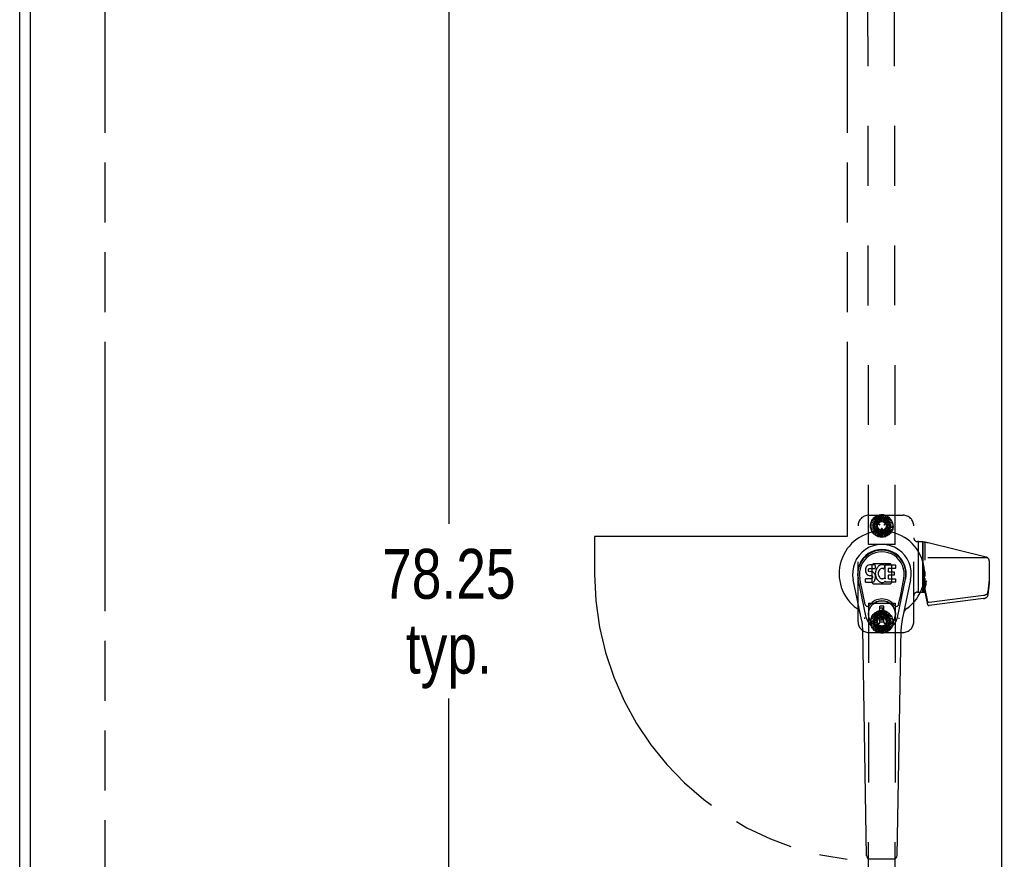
# Model space of a CAD drawing. Header units: inches. Extents: x 0 to 255, y -1 to 165.
# Tile 38 of 76: x 59 to 82, y 78 to 98. Entities that reach past the tile are written whole.
import ezdxf

# ---------------------------------------------------------------- set-up
doc = ezdxf.new("R2010")
doc.units = ezdxf.units.IN
doc.header["$LTSCALE"] = 14.034771
doc.header["$MEASUREMENT"] = 0
doc.linetypes.add('HIDDEN', pattern=[0.2, 0.1, -0.1])
doc.linetypes.add('PHANTOM', pattern=[0.8, 0.45, -0.05, 0.1, -0.05, 0.1, -0.05])
doc.layers.get('0').update_dxf_attribs({"linetype": 'CONTINUOUS'})
for name, color, linetype in [('02___PRT_ALL_AXES', 7, 'CONTINUOUS'), ('AVAILABLE_DOOR_SPACE', 7, 'CONTINUOUS'), ('DEFAULT_2', 8, 'HIDDEN'), ('DIMENSIONS', 7, 'CONTINUOUS')]:
    doc.layers.add(name, color=color, linetype=linetype)
doc.styles.get("Standard").update_dxf_attribs({"font": 'txt', "width": 0.8})
doc.dimstyles.new('DIMSTYLE_3', dxfattribs={"dimtxt": 1.170815, "dimasz": 1.501045, "dimexe": 0.09, "dimexo": 0.07, "dimgap": 0.039, "dimtad": 0, "dimtih": 1, "dimtoh": 1, "dimzin": 4, "dimdsep": 46, "dimtxsty": 'Standard', "dimblk": '_FILLED', "dimblk1": '_FILLED', "dimblk2": '_FILLED', "dimcen": 0.09, "dimadec": 0, "dimazin": 0, "dimtfac": 1, "dimtofl": 0, "dimtmove": 0, "dimatfit": 3, "dimldrblk": '_FILLED', "dimfxl": 0, "dimtolj": 1, "dimtzin": 4, "dimarcsym": 0})

# ---------------------------------------------------------------- blocks, each defined once
blk = doc.blocks.new('_FILLED')
at = {"color": 0, "linetype": 'ByBlock'}
blk.add_solid([(0, 0), (-1, 0.2), (-1, -0.2)], dxfattribs=at)
blk = doc.blocks.new('*D13')
at = {"layer": 'DIMENSIONS', "color": 2, "linetype": 'Continuous'}
for p, q in [((83.858, 109.31), (80.856, 109.31)), ((87.483, 109.31), (90.366, 109.31))]:
    blk.add_line(p, q, dxfattribs=at)
at = {"layer": 'DIMENSIONS', "color": 2, "linetype": 'Continuous', "xscale": 1.5010450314, "yscale": 1.5010450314, "zscale": 1.5010450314}
blk.add_blockref('_FILLED', (83.858, 109.31), dxfattribs=at)
at = {"layer": 'DIMENSIONS', "color": 2, "linetype": 'Continuous', "xscale": 1.5010450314, "yscale": 1.5010450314, "zscale": 1.5010450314, "rotation": 180}
blk.add_blockref('_FILLED', (87.483, 109.31), dxfattribs=at)
at = {"layer": 'DIMENSIONS', "color": 2, "linetype": 'Continuous', "insert": (90.951, 109.895), "char_height": 1.1708, "width": 3.74661, "attachment_point": 1, "line_spacing_factor": 0.9}
blk.add_mtext('3.63', dxfattribs=at)
blk = doc.blocks.new('*D19')
at = {"layer": 'DIMENSIONS', "color": 2, "linetype": 'Continuous'}
for p, q in [((68.999, 123.642), (68.999, 85.688)), ((68.999, 45.392), (68.999, 81.59))]:
    blk.add_line(p, q, dxfattribs=at)
at = {"layer": 'DIMENSIONS', "color": 2, "linetype": 'Continuous', "xscale": 1.5010450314, "yscale": 1.5010450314, "zscale": 1.5010450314}
for p, rotation in [((68.999, 123.642), 90), ((68.999, 45.392), 270)]:
    blk.add_blockref('_FILLED', p, dxfattribs=dict(at, rotation=rotation))
at = {"layer": 'DIMENSIONS', "color": 2, "linetype": 'Continuous', "insert": (68.999, 85.102), "char_height": 1.1708, "width": 4.68326, "attachment_point": 2, "line_spacing_factor": 0.9}
blk.add_mtext('78.25\\Ptyp.', dxfattribs=at)

msp = doc.modelspace()

# ---------------------------------------------------------------- linework, layer by layer
at = {"color": 3, "linetype": 'Continuous'}
for p, q in [((58.92, 37.621), (58.92, 127.413)), ((59.17, 124.663), (59.17, 44.371)), ((81.983, 124.663), (81.983, 44.371))]:
    msp.add_line(p, q, dxfattribs=at)
at = {"color": 7, "linetype": 'Continuous'}
for p, q in [((78.79, 84.655), (78.785, 84.631)), ((78.8, 84.677), (78.79, 84.655)), ((78.813, 84.697), (78.8, 84.677)), ((78.822, 84.705), (78.813, 84.697)), ((78.832, 84.711), (78.822, 84.705)), ((78.853, 84.721), (78.832, 84.711)), ((78.877, 84.728), (78.853, 84.721)), ((78.86, 84.633), (78.866, 84.638)), ((78.866, 84.638), (78.881, 84.642)), ((79.016, 84.728), (78.877, 84.728)), ((78.881, 84.642), (78.895, 84.643)), ((78.895, 84.643), (79.008, 84.643)), ((79.008, 84.643), (79.014, 84.644)), ((79.014, 84.644), (79.016, 84.649)), ((79.018, 84.686), (79.016, 84.728)), ((79.016, 84.649), (79.017, 84.662)), ((79.017, 84.662), (79.018, 84.686)), ((79.05, 84.648), (79.039, 84.628)), ((79.063, 84.666), (79.05, 84.648)), ((79.077, 84.683), (79.063, 84.666)), ((79.094, 84.698), (79.077, 84.683)), ((79.112, 84.711), (79.094, 84.698)), ((79.132, 84.72), (79.112, 84.711)), ((79.154, 84.725), (79.132, 84.72)), ((79.157, 84.639), (79.132, 84.628)), ((79.176, 84.727), (79.154, 84.725)), ((79.17, 84.642), (79.157, 84.639)), ((79.183, 84.642), (79.17, 84.642)), ((79.199, 84.727), (79.176, 84.727)), ((79.196, 84.639), (79.183, 84.642)), ((79.208, 84.634), (79.196, 84.639)), ((79.21, 84.725), (79.199, 84.727)), ((79.221, 84.722), (79.21, 84.725)), ((79.241, 84.704), (79.214, 84.636)), ((79.239, 84.709), (79.221, 84.722)), ((79.249, 84.401), (79.249, 84.726)), ((79.249, 84.726), (79.486, 84.726)), ((79.32, 84.639), (79.32, 84.571)), ((79.486, 84.643), (79.324, 84.643)), ((79.491, 84.722), (79.491, 84.648)), ((78.785, 84.631), (78.784, 84.608)), ((78.784, 84.608), (78.784, 84.584)), ((78.784, 84.584), (78.788, 84.56)), ((78.788, 84.56), (78.797, 84.538)), ((78.797, 84.538), (78.809, 84.518)), ((78.809, 84.518), (78.826, 84.5)), ((78.826, 84.5), (78.846, 84.487)), ((78.846, 84.487), (78.857, 84.483)), ((78.855, 84.611), (78.857, 84.626)), ((78.855, 84.596), (78.855, 84.611)), ((78.855, 84.588), (78.855, 84.596)), ((78.858, 84.581), (78.855, 84.588)), ((78.857, 84.626), (78.86, 84.633)), ((78.857, 84.483), (78.868, 84.481)), ((78.862, 84.575), (78.858, 84.581)), ((78.868, 84.571), (78.862, 84.575)), ((78.883, 84.567), (78.868, 84.571)), ((78.868, 84.481), (78.916, 84.481)), ((78.907, 84.568), (78.883, 84.567)), ((78.931, 84.566), (78.907, 84.568)), ((78.916, 84.481), (78.923, 84.48)), ((78.923, 84.48), (78.93, 84.478)), ((78.932, 84.407), (78.926, 84.403)), ((78.93, 84.478), (78.936, 84.473)), ((78.954, 84.561), (78.931, 84.566)), ((78.938, 84.412), (78.932, 84.407)), ((78.936, 84.473), (78.941, 84.467)), ((78.947, 84.424), (78.938, 84.412)), ((78.941, 84.467), (78.948, 84.454)), ((78.95, 84.431), (78.947, 84.424)), ((78.948, 84.454), (78.95, 84.438)), ((78.95, 84.438), (78.95, 84.431)), ((78.965, 84.556), (78.954, 84.561)), ((78.975, 84.55), (78.965, 84.556)), ((78.992, 84.533), (78.975, 84.55)), ((79.005, 84.513), (78.992, 84.533)), ((79.015, 84.491), (79.005, 84.513)), ((79.021, 84.467), (79.015, 84.491)), ((79.02, 84.564), (79.016, 84.52)), ((79.016, 84.52), (79.017, 84.498)), ((79.016, 84.396), (79.022, 84.42)), ((79.017, 84.498), (79.02, 84.476)), ((79.024, 84.586), (79.02, 84.564)), ((79.02, 84.476), (79.024, 84.454)), ((79.023, 84.443), (79.021, 84.467)), ((79.022, 84.42), (79.023, 84.443)), ((79.031, 84.608), (79.024, 84.586)), ((79.024, 84.454), (79.031, 84.433)), ((79.039, 84.628), (79.031, 84.608)), ((79.031, 84.433), (79.053, 84.394)), ((79.086, 84.536), (79.085, 84.509)), ((79.085, 84.509), (79.086, 84.496)), ((79.089, 84.563), (79.086, 84.536)), ((79.086, 84.496), (79.09, 84.483)), ((79.093, 84.575), (79.089, 84.563)), ((79.09, 84.483), (79.1, 84.458)), ((79.099, 84.587), (79.093, 84.575)), ((79.113, 84.61), (79.099, 84.587)), ((79.1, 84.458), (79.113, 84.435)), ((79.121, 84.621), (79.113, 84.61)), ((79.113, 84.435), (79.122, 84.425)), ((79.132, 84.628), (79.121, 84.621)), ((79.122, 84.425), (79.132, 84.416)), ((79.132, 84.416), (79.143, 84.409)), ((79.143, 84.409), (79.155, 84.404)), ((79.195, 84.403), (79.208, 84.407)), ((79.208, 84.407), (79.22, 84.412)), ((79.22, 84.412), (79.231, 84.42)), ((79.238, 84.419), (79.249, 84.401)), ((79.321, 84.48), (79.321, 84.403)), ((79.324, 84.567), (79.455, 84.567)), ((79.455, 84.485), (79.325, 84.485)), ((79.46, 84.562), (79.46, 84.489)), ((78.693, 83.447), (78.496, 84.373)), ((78.804, 83.495), (78.611, 84.398)), ((78.66, 84.172), (78.615, 84.399)), ((78.727, 84.025), (78.652, 84.406)), ((78.786, 84.322), (78.786, 84.397)), ((78.85, 84.402), (78.79, 84.401)), ((78.791, 84.317), (78.935, 84.317)), ((78.911, 84.402), (78.85, 84.402)), ((78.926, 84.403), (78.911, 84.402)), ((78.935, 84.317), (78.947, 84.319)), ((78.947, 84.319), (78.958, 84.323)), ((78.958, 84.323), (78.978, 84.336)), ((78.978, 84.336), (78.995, 84.353)), ((78.995, 84.353), (79.002, 84.363)), ((79.002, 84.363), (79.007, 84.374)), ((79.007, 84.374), (79.016, 84.396)), ((79.053, 84.394), (79.065, 84.375)), ((79.065, 84.375), (79.08, 84.358)), ((79.08, 84.358), (79.096, 84.343)), ((79.096, 84.343), (79.114, 84.33)), ((79.114, 84.33), (79.124, 84.325)), ((79.124, 84.325), (79.134, 84.321)), ((79.134, 84.321), (79.156, 84.315)), ((79.155, 84.404), (79.169, 84.401)), ((79.156, 84.315), (79.178, 84.313)), ((79.169, 84.401), (79.182, 84.401)), ((79.178, 84.313), (79.2, 84.316)), ((79.182, 84.401), (79.195, 84.403)), ((79.2, 84.316), (79.222, 84.323)), ((79.222, 84.323), (79.241, 84.334)), ((79.241, 84.334), (79.241, 84.334)), ((79.251, 84.334), (79.241, 84.334)), ((79.251, 84.321), (79.251, 84.334)), ((79.487, 84.317), (79.256, 84.317)), ((79.325, 84.398), (79.487, 84.398)), ((79.491, 84.394), (79.491, 84.321)), ((79.535, 83.495), (79.728, 84.398)), ((79.612, 84.025), (79.687, 84.406)), ((79.843, 84.373), (79.646, 83.447)), ((79.68, 84.172), (79.724, 84.399)), ((78.775, 83.8), (78.727, 84.025)), ((79.564, 83.8), (79.612, 84.025)), ((79.124, 83.386), (79.124, 83.76)), ((79.215, 83.76), (79.124, 83.76)), ((79.124, 83.72), (79.215, 83.72)), ((79.176, 83.72), (79.176, 83.641)), ((79.215, 83.386), (79.215, 83.76)), ((79.215, 83.641), (79.176, 83.641)), ((79.215, 83.425), (79.124, 83.425)), ((79.124, 83.386), (79.215, 83.386)), ((78.812, 77.901), (78.719, 83.222)), ((79.528, 77.901), (79.62, 83.222)), ((78.89, 77.824), (79.449, 77.824))]:
    msp.add_line(p, q, dxfattribs=at)
for points in [[(78.771, 83.464), (78.77, 83.47), (78.768, 83.475), (78.767, 83.481), (78.765, 83.486)], [(79.574, 83.486), (79.573, 83.481), (79.571, 83.475), (79.57, 83.47), (79.568, 83.464)]]:
    msp.add_lwpolyline(points, dxfattribs=at)
for radius in [0.317, 0.313]:
    msp.add_circle((79.17, 83.573), radius, dxfattribs=at)
for centre, radius, start, end in [((79.17, 84.517), 1.004, 305.5066, 234.4934), ((79.17, 84.517), 0.689, 347.9703, 192.0297), ((79.17, 84.517), 0.571, 347.9703, 192.0297), ((79.17, 84.507), 0.527, 348.9402, 191.0594), ((79.236, 84.706), 0.00448, 339.0016, 51.8729), ((79.324, 84.639), 0.00448, 90, 180), ((79.486, 84.722), 0.00448, 0, 90), ((79.486, 84.648), 0.00448, 270, 360), ((79.21, 84.638), 0.00448, 246.1578, 339.0016), ((79.234, 84.416), 0.00448, 34.0893, 127.3444), ((79.324, 84.571), 0.00448, 180, 270), ((79.325, 84.48), 0.00448, 90, 180), ((79.455, 84.562), 0.00448, 0, 90), ((79.455, 84.489), 0.00448, 270, 360), ((78.791, 84.397), 0.00448, 90, 180.0119), ((78.791, 84.322), 0.00483, 180, 270), ((79.256, 84.321), 0.00448, 180, 270), ((79.325, 84.403), 0.00448, 180, 270), ((79.487, 84.394), 0.00448, 0, 90), ((79.487, 84.321), 0.00448, 270, 360), ((78.833, 83.812), 0.0591, 192.0297, 324.5763), ((79.17, 83.573), 0.354, 35.4237, 144.5763), ((79.507, 83.812), 0.0591, 215.4237, 347.9703), ((78.472, 83.54), 0.197, 12.0297, 54.4934), ((79.17, 83.573), 0.374, 192.0297, 347.9703), ((79.867, 83.54), 0.197, 125.5066, 167.9703), ((77.538, 83.201), 1.181, 1, 12.0297), ((80.801, 83.201), 1.181, 167.9703, 179), ((78.89, 77.903), 0.0787, 181, 270), ((79.449, 77.903), 0.0787, 270, 359)]:
    msp.add_arc(centre, radius, start, end, dxfattribs=at)
msp.add_ellipse((79.17, 84.507), major_axis=(0, 0.565), ratio=0.999848, start_param=-1.76365, end_param=1.76365, dxfattribs=at)
at = {"layer": '02___PRT_ALL_AXES', "color": 8, "linetype": 'HIDDEN'}
for p, q in [((78.858, 85.204), (78.812, 123.704)), ((79.483, 85.205), (79.437, 123.705)), ((79.483, 85.205), (78.858, 85.204)), ((80.13, 85.265), (80.13, 84.088)), ((80.009, 84.088), (80.131, 84.088)), ((78.858, 83.83), (78.812, 45.33)), ((78.858, 83.83), (79.483, 83.829)), ((79.483, 83.829), (79.437, 45.329))]:
    msp.add_line(p, q, dxfattribs=at)
for centre, radius in [((79.17, 85.642), 0.195), ((79.169, 85.642), 0.172), ((79.17, 83.392), 0.195), ((79.169, 83.392), 0.172)]:
    msp.add_circle(centre, radius, dxfattribs=at)
at = {"layer": 'AVAILABLE_DOOR_SPACE', "color": 4, "linetype": 'PHANTOM'}
for p, q in [((60.92, 123.642), (60.92, 45.392)), ((78.358, 123.642), (78.358, 85.392)), ((72.42, 85.392), (72.42, 84.517)), ((78.358, 85.392), (72.42, 85.392))]:
    msp.add_line(p, q, dxfattribs=at)
msp.add_arc((79.17, 84.517), 6.75, 180, 263.0908, dxfattribs=at)
at = {"layer": 'DEFAULT_2', "color": 8, "linetype": 'HIDDEN'}
for p, q in [((78.859, 85.892), (79.669, 85.892)), ((78.94, 85.774), (78.997, 85.836)), ((79.06, 85.821), (78.96, 85.646)), ((79.064, 85.703), (78.973, 85.811)), ((79.086, 85.731), (78.997, 85.836)), ((78.999, 85.845), (79.074, 85.883)), ((78.999, 85.845), (79.091, 85.735)), ((79.091, 85.735), (79.043, 85.867)), ((79.27, 85.826), (79.069, 85.826)), ((79.122, 85.754), (79.074, 85.883)), ((79.079, 85.891), (79.163, 85.901)), ((79.079, 85.891), (79.128, 85.756)), ((79.128, 85.756), (79.128, 85.897)), ((79.163, 85.764), (79.163, 85.901)), ((79.169, 85.907), (79.169, 85.764)), ((79.169, 85.907), (79.252, 85.888)), ((79.169, 85.764), (79.218, 85.896)), ((79.205, 85.759), (79.252, 85.888)), ((79.26, 85.891), (79.211, 85.756)), ((79.211, 85.756), (79.302, 85.864)), ((79.243, 85.739), (79.331, 85.845)), ((79.34, 85.845), (79.248, 85.735)), ((79.248, 85.735), (79.37, 85.806)), ((79.26, 85.891), (79.331, 85.845)), ((79.38, 85.647), (79.279, 85.821)), ((79.391, 85.778), (79.34, 85.845)), ((78.609, 83.392), (78.609, 85.642)), ((78.908, 85.688), (78.941, 85.766)), ((78.908, 85.688), (79.05, 85.663)), ((78.908, 85.595), (78.913, 85.68)), ((78.908, 85.595), (79.05, 85.62)), ((79.05, 85.62), (78.911, 85.645)), ((79.048, 85.656), (78.913, 85.68)), ((79.051, 85.614), (78.915, 85.59)), ((78.94, 85.509), (78.915, 85.59)), ((79.064, 85.581), (78.925, 85.556)), ((79.05, 85.663), (78.928, 85.733)), ((78.94, 85.774), (79.064, 85.703)), ((78.94, 85.509), (79.064, 85.581)), ((79.061, 85.697), (78.941, 85.766)), ((79.068, 85.575), (78.948, 85.506)), ((78.96, 85.636), (79.061, 85.462)), ((79.052, 85.711), (79.051, 85.709)), ((79.111, 85.668), (79.053, 85.702)), ((79.059, 85.713), (79.117, 85.679)), ((79.118, 85.67), (79.119, 85.672)), ((79.164, 85.51), (79.164, 85.578)), ((79.171, 85.583), (79.169, 85.583)), ((79.176, 85.578), (79.176, 85.51)), ((79.22, 85.672), (79.221, 85.67)), ((79.222, 85.679), (79.28, 85.713)), ((79.286, 85.702), (79.228, 85.669)), ((79.272, 85.709), (79.391, 85.778)), ((79.399, 85.775), (79.275, 85.703)), ((79.275, 85.703), (79.414, 85.727)), ((79.4, 85.509), (79.275, 85.581)), ((79.275, 85.581), (79.366, 85.473)), ((79.279, 85.463), (79.38, 85.637)), ((79.279, 85.587), (79.398, 85.518)), ((79.288, 85.709), (79.287, 85.711)), ((79.288, 85.67), (79.424, 85.694)), ((79.431, 85.688), (79.29, 85.663)), ((79.29, 85.663), (79.428, 85.639)), ((79.29, 85.621), (79.412, 85.55)), ((79.431, 85.596), (79.29, 85.621)), ((79.291, 85.627), (79.427, 85.603)), ((79.398, 85.518), (79.431, 85.596)), ((79.424, 85.694), (79.399, 85.775)), ((79.427, 85.603), (79.431, 85.688)), ((79.919, 83.392), (79.919, 85.642)), ((78.999, 85.438), (78.948, 85.506)), ((79.091, 85.548), (78.969, 85.478)), ((78.999, 85.438), (79.091, 85.548)), ((79.097, 85.544), (79.008, 85.438)), ((79.008, 85.438), (79.079, 85.392)), ((79.128, 85.527), (79.038, 85.419)), ((79.27, 85.458), (79.069, 85.457)), ((79.079, 85.392), (79.128, 85.527)), ((79.134, 85.525), (79.087, 85.395)), ((79.087, 85.395), (79.17, 85.376)), ((79.17, 85.52), (79.122, 85.387)), ((79.169, 85.505), (79.171, 85.505)), ((79.17, 85.376), (79.17, 85.52)), ((79.176, 85.52), (79.177, 85.382)), ((79.177, 85.382), (79.261, 85.392)), ((79.211, 85.527), (79.212, 85.386)), ((79.261, 85.392), (79.211, 85.527)), ((79.218, 85.53), (79.265, 85.4)), ((79.341, 85.439), (79.248, 85.548)), ((79.248, 85.548), (79.296, 85.416)), ((79.253, 85.553), (79.342, 85.447)), ((79.265, 85.4), (79.341, 85.439)), ((79.342, 85.447), (79.4, 85.509)), ((80.009, 85.272), (80.01, 85.272)), ((80.026, 84.088), (80.026, 85.272)), ((80.027, 84.088), (80.027, 85.272)), ((80.131, 84.088), (80.131, 85.264)), ((80.189, 84.834), (80.189, 85.256)), ((81.621, 84.908), (80.247, 85.243)), ((81.655, 84.892), (80.189, 84.892)), ((78.933, 84.712), (78.933, 84.322)), ((78.937, 84.723), (78.963, 84.749)), ((79.364, 84.753), (78.974, 84.753)), ((79.375, 84.749), (79.401, 84.723)), ((79.406, 84.322), (79.406, 84.712)), ((81.689, 84.821), (81.689, 84.301)), ((80.189, 84.456), (80.189, 84.57)), ((80.189, 84.288), (80.189, 84.416)), ((78.963, 84.285), (78.937, 84.311)), ((78.974, 84.28), (79.364, 84.28)), ((79.401, 84.311), (79.375, 84.285)), ((80.169, 84.088), (80.169, 84.338)), ((80.169, 84.338), (80.212, 84.338)), ((80.186, 84.26), (80.169, 84.338)), ((80.183, 84.224), (80.187, 84.2)), ((80.189, 84.247), (80.212, 84.247)), ((80.189, 84.088), (80.189, 84.232)), ((80.19, 84.342), (80.212, 84.342)), ((80.212, 84.247), (80.212, 84.342)), ((81.689, 84.372), (81.662, 84.091)), ((81.689, 84.301), (81.662, 84.021)), ((80.027, 84.088), (80.026, 84.088)), ((80.13, 84.088), (80.189, 84.088)), ((80.169, 84.13), (80.169, 84.144)), ((80.17, 84.121), (80.169, 84.13)), ((80.17, 84.115), (80.17, 84.121)), ((80.17, 84.111), (80.17, 84.115)), ((80.17, 84.108), (80.17, 84.111)), ((80.17, 84.106), (80.17, 84.108)), ((80.17, 84.105), (80.17, 84.106)), ((80.17, 84.104), (80.17, 84.105)), ((80.17, 84.103), (80.17, 84.104)), ((80.17, 84.102), (80.17, 84.103)), ((80.17, 84.103), (80.17, 84.103)), ((80.17, 84.101), (80.17, 84.102)), ((80.17, 84.102), (80.17, 84.102)), ((80.186, 84.109), (80.189, 84.093)), ((80.249, 83.86), (80.189, 84.163)), ((80.249, 83.789), (80.189, 84.093)), ((81.559, 84.007), (80.284, 83.841)), ((81.662, 84.091), (81.66, 84.082)), ((81.662, 84.021), (81.66, 84.011)), ((81.662, 84.021), (81.662, 84.091)), ((81.662, 84.091), (81.662, 84.021)), ((81.662, 84.091), (81.662, 84.091)), ((81.662, 84.021), (81.662, 84.021)), ((81.559, 83.936), (80.284, 83.771)), ((78.908, 83.439), (78.942, 83.517)), ((79.05, 83.414), (78.928, 83.484)), ((78.94, 83.525), (78.998, 83.587)), ((78.94, 83.525), (79.064, 83.453)), ((79.061, 83.448), (78.942, 83.517)), ((79.061, 83.572), (78.96, 83.398)), ((79.064, 83.453), (78.974, 83.562)), ((79.086, 83.481), (78.998, 83.587)), ((78.999, 83.596), (79.075, 83.634)), ((78.999, 83.596), (79.091, 83.486)), ((79.091, 83.486), (79.043, 83.618)), ((79.27, 83.576), (79.069, 83.577)), ((79.122, 83.505), (79.075, 83.634)), ((79.079, 83.642), (79.163, 83.652)), ((79.079, 83.642), (79.128, 83.507)), ((79.128, 83.507), (79.128, 83.648)), ((79.163, 83.514), (79.163, 83.652)), ((79.164, 83.456), (79.164, 83.524)), ((79.171, 83.529), (79.169, 83.529)), ((79.17, 83.658), (79.17, 83.514)), ((79.17, 83.658), (79.253, 83.639)), ((79.17, 83.514), (79.218, 83.647)), ((79.176, 83.524), (79.176, 83.456)), ((79.205, 83.509), (79.253, 83.639)), ((79.261, 83.642), (79.211, 83.507)), ((79.211, 83.507), (79.302, 83.615)), ((79.243, 83.49), (79.332, 83.595)), ((79.341, 83.595), (79.248, 83.486)), ((79.248, 83.486), (79.37, 83.556)), ((79.261, 83.642), (79.332, 83.595)), ((79.272, 83.459), (79.391, 83.528)), ((79.4, 83.525), (79.275, 83.453)), ((79.38, 83.397), (79.279, 83.571)), ((79.391, 83.528), (79.341, 83.595)), ((79.424, 83.444), (79.4, 83.525)), ((78.908, 83.439), (79.05, 83.414)), ((78.908, 83.347), (78.913, 83.431)), ((78.908, 83.347), (79.05, 83.371)), ((79.05, 83.371), (78.911, 83.396)), ((79.049, 83.407), (78.913, 83.431)), ((79.051, 83.365), (78.915, 83.341)), ((78.94, 83.26), (78.915, 83.341)), ((79.064, 83.331), (78.925, 83.307)), ((78.94, 83.26), (79.064, 83.331)), ((79.067, 83.326), (78.948, 83.257)), ((78.999, 83.189), (78.948, 83.257)), ((78.96, 83.388), (79.06, 83.213)), ((79.091, 83.299), (78.969, 83.229)), ((78.999, 83.189), (79.091, 83.299)), ((79.096, 83.295), (79.007, 83.189)), ((79.128, 83.278), (79.037, 83.17)), ((79.051, 83.325), (79.052, 83.323)), ((79.053, 83.332), (79.111, 83.366)), ((79.117, 83.355), (79.059, 83.321)), ((79.079, 83.143), (79.128, 83.278)), ((79.134, 83.276), (79.087, 83.146)), ((79.119, 83.362), (79.118, 83.364)), ((79.169, 83.27), (79.121, 83.138)), ((79.169, 83.451), (79.171, 83.451)), ((79.169, 83.127), (79.169, 83.27)), ((79.176, 83.27), (79.176, 83.133)), ((79.211, 83.278), (79.211, 83.137)), ((79.26, 83.143), (79.211, 83.278)), ((79.217, 83.28), (79.264, 83.15)), ((79.221, 83.364), (79.22, 83.362)), ((79.28, 83.321), (79.222, 83.355)), ((79.228, 83.365), (79.286, 83.332)), ((79.34, 83.189), (79.248, 83.299)), ((79.248, 83.299), (79.296, 83.166)), ((79.253, 83.303), (79.341, 83.197)), ((79.275, 83.453), (79.414, 83.477)), ((79.275, 83.331), (79.365, 83.223)), ((79.399, 83.259), (79.275, 83.331)), ((79.278, 83.337), (79.398, 83.268)), ((79.279, 83.213), (79.38, 83.387)), ((79.287, 83.323), (79.288, 83.325)), ((79.288, 83.42), (79.424, 83.444)), ((79.431, 83.438), (79.29, 83.413)), ((79.29, 83.413), (79.428, 83.389)), ((79.431, 83.346), (79.29, 83.371)), ((79.29, 83.371), (79.412, 83.3)), ((79.291, 83.378), (79.427, 83.353)), ((79.341, 83.197), (79.399, 83.259)), ((79.398, 83.268), (79.431, 83.346)), ((79.427, 83.353), (79.431, 83.438)), ((78.859, 83.142), (79.669, 83.142)), ((79.007, 83.189), (79.079, 83.143)), ((79.27, 83.208), (79.069, 83.208)), ((79.087, 83.146), (79.169, 83.127)), ((79.176, 83.133), (79.26, 83.143)), ((79.264, 83.15), (79.34, 83.189))]:
    msp.add_line(p, q, dxfattribs=at)
for points in [[(80.189, 84.288), (80.171, 84.101), (80.171, 84.101), (80.171, 84.101), (80.171, 84.1), (80.171, 84.1), (80.171, 84.1), (80.171, 84.1), (80.171, 84.1), (80.171, 84.1), (80.17, 84.1), (80.17, 84.1), (80.17, 84.099), (80.17, 84.099), (80.17, 84.099), (80.17, 84.099), (80.17, 84.099), (80.17, 84.099), (80.17, 84.099), (80.17, 84.099), (80.17, 84.099), (80.17, 84.1), (80.17, 84.1), (80.17, 84.1), (80.17, 84.1), (80.17, 84.1), (80.17, 84.1), (80.17, 84.1), (80.17, 84.1), (80.17, 84.101), (80.17, 84.101), (80.17, 84.101), (80.17, 84.101), (80.17, 84.101)], [(80.19, 84.342), (80.192, 84.342), (80.195, 84.342), (80.197, 84.342), (80.199, 84.342), (80.202, 84.343), (80.204, 84.343), (80.206, 84.343), (80.208, 84.344), (80.21, 84.344), (80.212, 84.345), (80.214, 84.346), (80.216, 84.346), (80.218, 84.347), (80.22, 84.348), (80.222, 84.349), (80.223, 84.349), (80.225, 84.35), (80.226, 84.351), (80.228, 84.352), (80.229, 84.353)], [(81.66, 84.082), (81.659, 84.078), (81.658, 84.075), (81.657, 84.072), (81.656, 84.069), (81.654, 84.066), (81.653, 84.062), (81.651, 84.059), (81.649, 84.056), (81.647, 84.053), (81.645, 84.051), (81.642, 84.048), (81.64, 84.045), (81.637, 84.042), (81.634, 84.04), (81.632, 84.037), (81.629, 84.035), (81.625, 84.032), (81.622, 84.03), (81.619, 84.028), (81.615, 84.026), (81.612, 84.024), (81.608, 84.022), (81.605, 84.02), (81.601, 84.018), (81.597, 84.017), (81.593, 84.015), (81.589, 84.014), (81.585, 84.012), (81.58, 84.011), (81.576, 84.01), (81.572, 84.009), (81.568, 84.008), (81.563, 84.007), (81.559, 84.007)], [(81.559, 83.936), (81.563, 83.937), (81.568, 83.938), (81.572, 83.939), (81.576, 83.94), (81.58, 83.941), (81.585, 83.942), (81.589, 83.943), (81.593, 83.945), (81.597, 83.946), (81.601, 83.948), (81.605, 83.95), (81.608, 83.951), (81.612, 83.953), (81.615, 83.955), (81.619, 83.958), (81.622, 83.96), (81.625, 83.962), (81.629, 83.964), (81.632, 83.967), (81.634, 83.969), (81.637, 83.972), (81.64, 83.975), (81.642, 83.978), (81.645, 83.98), (81.647, 83.983), (81.649, 83.986), (81.651, 83.989), (81.653, 83.992), (81.654, 83.995), (81.656, 83.998), (81.657, 84.002), (81.658, 84.005), (81.659, 84.008), (81.66, 84.011)], [(80.284, 83.841), (80.282, 83.841), (80.281, 83.841), (80.279, 83.841), (80.278, 83.841), (80.276, 83.841), (80.275, 83.841), (80.273, 83.841), (80.272, 83.841), (80.271, 83.841), (80.269, 83.842), (80.268, 83.842), (80.266, 83.843), (80.265, 83.843), (80.264, 83.844), (80.262, 83.844), (80.261, 83.845), (80.26, 83.845), (80.259, 83.846), (80.258, 83.847), (80.257, 83.848), (80.256, 83.849), (80.255, 83.849), (80.254, 83.85), (80.253, 83.851), (80.252, 83.852), (80.252, 83.853), (80.251, 83.854), (80.25, 83.855), (80.25, 83.856), (80.25, 83.857), (80.249, 83.858), (80.249, 83.86)], [(80.249, 83.789), (80.249, 83.788), (80.25, 83.787), (80.25, 83.786), (80.25, 83.785), (80.251, 83.784), (80.252, 83.783), (80.252, 83.782), (80.253, 83.781), (80.254, 83.78), (80.255, 83.779), (80.256, 83.778), (80.257, 83.778), (80.258, 83.777), (80.259, 83.776), (80.26, 83.775), (80.261, 83.775), (80.262, 83.774), (80.264, 83.773), (80.265, 83.773), (80.266, 83.772), (80.268, 83.772), (80.269, 83.772), (80.271, 83.771), (80.272, 83.771), (80.273, 83.771), (80.275, 83.771), (80.276, 83.77), (80.278, 83.77), (80.279, 83.77), (80.281, 83.77), (80.282, 83.771), (80.284, 83.771)]]:
    msp.add_lwpolyline(points, dxfattribs=at)
for centre, radius in [((79.17, 85.642), 0.266), ((79.17, 85.642), 0.168), ((79.17, 85.642), 0.122), ((79.17, 85.642), 0.102), ((79.17, 83.392), 0.266), ((79.17, 83.392), 0.168), ((79.17, 83.392), 0.122), ((79.17, 83.392), 0.102)]:
    msp.add_circle(centre, radius, dxfattribs=at)
for centre, radius, start, end in [((78.859, 85.642), 0.25, 90, 180), ((79.069, 85.816), 0.01, 90.0667, 150.0722), ((79.27, 85.816), 0.01, 30.0659, 90.0714), ((79.669, 85.642), 0.25, 0, 90), ((78.968, 85.642), 0.01, 150.0674, 210.0708), ((79.055, 85.707), 0.005, 150.0673, 240.0673), ((79.056, 85.708), 0.005, 60.0673, 150.0673), ((79.114, 85.673), 0.005, 240.0673, 330.0673), ((79.115, 85.674), 0.005, 330.0673, 60.0673), ((79.169, 85.578), 0.005, 90.0673, 180.0673), ((79.171, 85.578), 0.005, 0.0673, 90.0673), ((79.224, 85.675), 0.005, 120.0673, 210.0673), ((79.225, 85.673), 0.005, 210.0673, 300.0673), ((79.283, 85.709), 0.005, 30.0673, 120.0673), ((79.284, 85.707), 0.005, 300.0673, 30.0673), ((79.371, 85.642), 0.01, 330.0674, 30.0708), ((79.069, 85.467), 0.01, 210.0659, 270.0714), ((79.169, 85.51), 0.005, 180.0673, 270.0673), ((79.171, 85.51), 0.005, 270.0673, 0.0673), ((79.27, 85.468), 0.01, 270.0667, 330.0722), ((80.009, 85.362), 0.09, 180, 270), ((80.01, 84.272), 1, 76.3015, 90), ((81.599, 84.821), 0.09, 0, 76.3015), ((78.948, 84.712), 0.0156, 135, 180), ((78.974, 84.738), 0.0156, 90, 135), ((79.364, 84.738), 0.0156, 45, 90), ((79.39, 84.712), 0.0156, 0, 45), ((78.948, 84.322), 0.0156, 180, 225), ((78.974, 84.296), 0.0156, 225, 270), ((79.364, 84.296), 0.0156, 270, 315), ((79.39, 84.322), 0.0156, 315, 360), ((80.009, 83.998), 0.09, 90, 180), ((79.069, 83.567), 0.01, 89.9321, 149.9376), ((79.169, 83.524), 0.005, 89.9327, 179.9327), ((79.171, 83.524), 0.005, 359.9327, 89.9327), ((79.27, 83.566), 0.01, 29.9312, 89.9368), ((78.859, 83.392), 0.25, 180, 270), ((78.968, 83.393), 0.01, 149.9328, 209.9362), ((79.055, 83.328), 0.005, 119.9327, 209.9327), ((79.056, 83.326), 0.005, 209.9327, 299.9327), ((79.114, 83.361), 0.005, 29.9327, 119.9327), ((79.115, 83.36), 0.005, 299.9327, 29.9327), ((79.169, 83.456), 0.005, 179.9327, 269.9327), ((79.171, 83.456), 0.005, 269.9327, 359.9327), ((79.224, 83.359), 0.005, 149.9327, 239.9327), ((79.225, 83.361), 0.005, 59.9327, 149.9327), ((79.283, 83.326), 0.005, 239.9327, 329.9327), ((79.284, 83.327), 0.005, 329.9327, 59.9327), ((79.371, 83.392), 0.01, 329.9328, 29.9362), ((79.669, 83.392), 0.25, 270, 360), ((79.069, 83.218), 0.01, 209.9312, 269.9368), ((79.27, 83.218), 0.01, 269.9321, 329.9376)]:
    msp.add_arc(centre, radius, start, end, dxfattribs=at)
for centre, major_axis, ratio, start_param, end_param in [((80.069, 84.233), (0, 0.126), 0.955893, -1.457897, -1.346424), ((80.069, 84.176), (0, 0.131), 0.915669, -1.570796, -1.383116), ((80.069, 84.232), (0, 0.131), 0.915669, -1.570796, -1.457897), ((80.069, 85.226), (-0.119, 1.127), 0.010271, -3.269376, -3.045004)]:
    msp.add_ellipse(centre, major_axis=major_axis, ratio=ratio, start_param=start_param, end_param=end_param, dxfattribs=at)

# ---------------------------------------------------------------- dimensions: what is measured, and where the dimension line sits
at = {"layer": 'DIMENSIONS', "color": 2, "linetype": 'Continuous'}
dim = msp.add_linear_dim(base=(68.999, 45.392), p1=(78.358, 123.642), p2=(78.358, 45.392), angle=270, text='<>\\Ptyp.', dimstyle='DIMSTYLE_3', dxfattribs=at)
dim.commit()
dim.dimension.update_dxf_attribs({"geometry": '*D19', "text_midpoint": (68.999, 83.639), "dimtype": 160})
dim = msp.add_linear_dim(base=(83.857641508, 109.310035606), p1=(87.482641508, 123.642026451), p2=(83.857641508, 44.391026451), angle=180, dimstyle='DIMSTYLE_3', dxfattribs=at)
dim.commit()
dim.dimension.update_dxf_attribs({"geometry": '*D13', "text_midpoint": (92.824499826, 109.310035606), "dimtype": 160})

doc.saveas('drawing.dxf')
